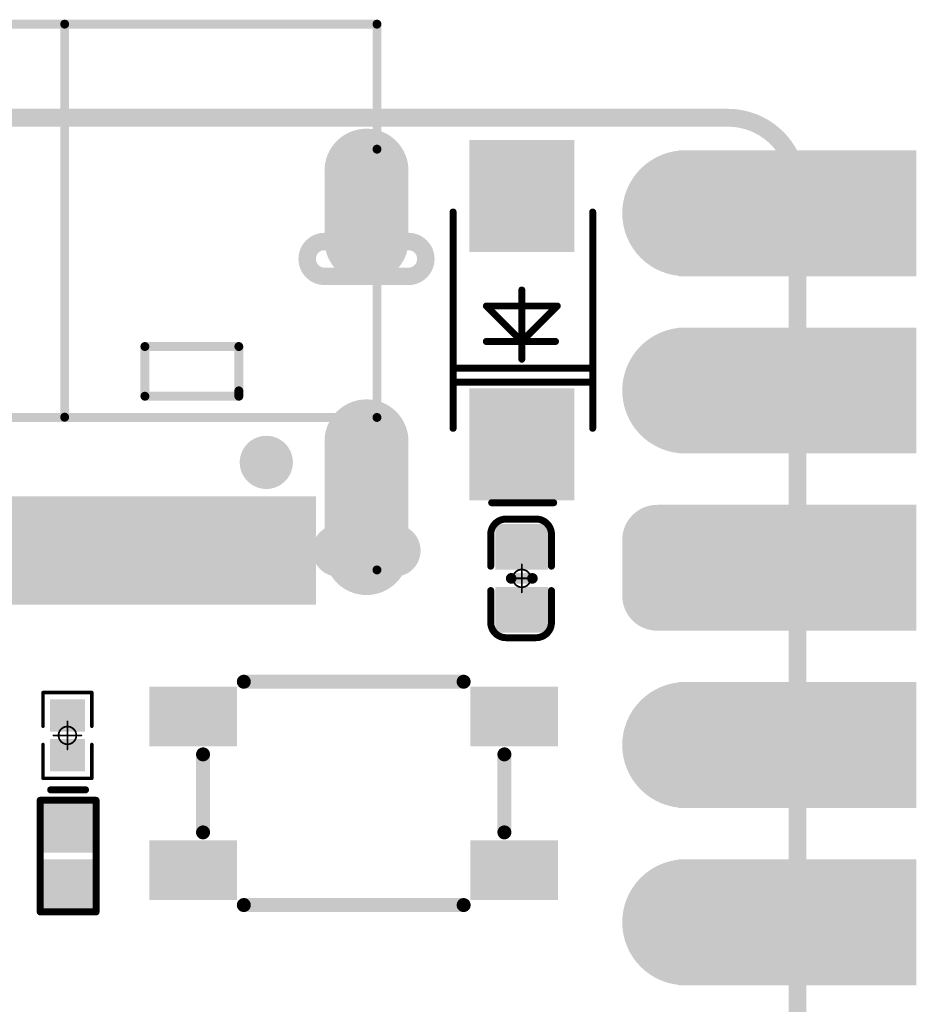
# Model space of a CAD drawing. Header units: millimetres. Extents: x 147.2 to 171.6, y 51.2 to 125.6.
# Tile 11 of 11: x 158.7 to 171.6, y 111.5 to 125.6. Entities that reach past the tile are written whole.
import ezdxf

# ---------------------------------------------------------------- set-up
doc = ezdxf.new("R2010")
doc.units = ezdxf.units.MM
for name, color, linetype in [('BottomLayer', 5, 'Continuous'), ('BottomSolder', 6, 'Continuous'), ('KeepOutLayer', 6, 'Continuous'), ('Mechanical1', 6, 'Continuous'), ('Mechanical15', 56, 'Continuous'), ('MidLayer1', 16, 'Continuous'), ('MidLayer2', 76, 'Continuous'), ('MidLayer3', 90, 'Continuous'), ('MidLayer4', 156, 'Continuous'), ('MultiLayer', 9, 'Continuous'), ('PadHoleLayer', 156, 'Continuous'), ('TopLayer', 1, 'Continuous'), ('TopOverlay', 2, 'Continuous'), ('TopPaste', 8, 'Continuous'), ('TopSolder', 216, 'Continuous')]:
    doc.layers.add(name, color=color, linetype=linetype)

# ---------------------------------------------------------------- blocks, each defined once
blk = doc.blocks.new('KEY_3_4_2_5__7')
at = {"layer": 'TopLayer'}
for points in [[(-2.825, 0.775), (-1.775, 0.775), (-2.825, 1.425), (-1.775, 1.425)], [(2.825, 1.425), (1.775, 1.425), (2.825, 0.775), (1.775, 0.775)], [(-2.825, -1.425), (-1.775, -1.425), (-2.825, -0.775), (-1.775, -0.775)], [(2.825, -0.775), (1.775, -0.775), (2.825, -1.425), (1.775, -1.425)]]:
    blk.add_solid(points, dxfattribs=at)
at = {"layer": 'TopOverlay', "const_width": 0.2}
for points in [[(1.575, 1.6), (-1.575, 1.6)], [(-2.159, 0.559), (-2.159, -0.559)], [(2.159, 0.559), (2.159, -0.559)], [(1.575, -1.6), (-1.575, -1.6)]]:
    blk.add_lwpolyline(points, dxfattribs=at)
at = {"layer": 'TopOverlay', "const_width": 0.1}
for points in [[(-1.625, 1.6, 1), (-1.525, 1.6, 1)], [(1.525, 1.6, 1), (1.625, 1.6, 1)], [(-2.209, 0.559, 1), (-2.109, 0.559, 1)], [(2.109, 0.559, 1), (2.209, 0.559, 1)], [(-2.209, -0.559, 1), (-2.109, -0.559, 1)], [(2.109, -0.559, 1), (2.209, -0.559, 1)], [(-1.625, -1.6, 1), (-1.525, -1.6, 1)], [(1.525, -1.6, 1), (1.625, -1.6, 1)]]:
    blk.add_lwpolyline(points, format="xyb", close=True, dxfattribs=at)
at = {"layer": 'TopPaste'}
for points in [[(-2.825, 0.775), (-1.775, 0.775), (-2.825, 1.425), (-1.775, 1.425)], [(2.825, 1.425), (1.775, 1.425), (2.825, 0.775), (1.775, 0.775)], [(-2.825, -1.425), (-1.775, -1.425), (-2.825, -0.775), (-1.775, -0.775)], [(2.825, -0.775), (1.775, -0.775), (2.825, -1.425), (1.775, -1.425)]]:
    blk.add_solid(points, dxfattribs=at)
at = {"layer": 'TopSolder'}
for points in [[(-2.927, 0.673), (-1.673, 0.673), (-2.927, 1.527), (-1.673, 1.527)], [(2.927, 1.527), (1.673, 1.527), (2.927, 0.673), (1.673, 0.673)], [(-2.927, -1.527), (-1.673, -1.527), (-2.927, -0.673), (-1.673, -0.673)], [(2.927, -0.673), (1.673, -0.673), (2.927, -1.527), (1.673, -1.527)]]:
    blk.add_solid(points, dxfattribs=at)
blk = doc.blocks.new('P_________10')
at = {"layer": 'BottomLayer'}
for points, const_width in [([(8.49, 24.13, 1), (9.29, 24.13, 1)], 0.8), ([(8.49, 21.59, 1), (9.29, 21.59, 1)], 0.8), ([(8.29, 19.45, 1), (8.69, 19.45, 1)], 0.4), ([(9.09, 19.45, 1), (9.49, 19.45, 1)], 0.4), ([(8.29, 18.65, 1), (8.69, 18.65, 1)], 0.4), ([(9.09, 18.65, 1), (9.49, 18.65, 1)], 0.4), ([(8.49, 16.51, 1), (9.29, 16.51, 1)], 0.8), ([(8.49, 13.97, 1), (9.29, 13.97, 1)], 0.8)]:
    blk.add_lwpolyline(points, format="xyb", close=True, dxfattribs=dict(at, const_width=const_width))
for points in [[(8.9, 23.33), (12.1, 23.33), (8.9, 24.93), (12.1, 24.93)], [(8.9, 20.79), (12.1, 20.79), (8.9, 22.39), (12.1, 22.39)], [(8.49, 19.85), (8.49, 18.25), (9.29, 19.85), (9.29, 18.25)], [(8.9, 18.25), (12.1, 18.25), (8.9, 19.85), (12.1, 19.85)], [(8.09, 19.45), (8.09, 18.65), (9.69, 19.45), (9.69, 18.65)], [(8.9, 15.71), (12.1, 15.71), (8.9, 17.31), (12.1, 17.31)], [(8.9, 13.17), (12.1, 13.17), (8.9, 14.77), (12.1, 14.77)]]:
    blk.add_solid(points, dxfattribs=at)
at = {"layer": 'BottomSolder'}
for points, const_width in [([(8.439, 24.13, 1), (9.341, 24.13, 1)], 0.902), ([(8.439, 21.59, 1), (9.341, 21.59, 1)], 0.902), ([(8.239, 19.45, 1), (8.741, 19.45, 1)], 0.502), ([(9.039, 19.45, 1), (9.541, 19.45, 1)], 0.502), ([(8.239, 18.65, 1), (8.741, 18.65, 1)], 0.502), ([(9.039, 18.65, 1), (9.541, 18.65, 1)], 0.502), ([(8.439, 16.51, 1), (9.341, 16.51, 1)], 0.902), ([(8.439, 13.97, 1), (9.341, 13.97, 1)], 0.902)]:
    blk.add_lwpolyline(points, format="xyb", close=True, dxfattribs=dict(at, const_width=const_width))
for points in [[(8.798, 23.228), (12.202, 23.228), (8.798, 25.032), (12.202, 25.032)], [(8.798, 20.688), (12.202, 20.688), (8.798, 22.492), (12.202, 22.492)], [(8.49, 19.952), (8.49, 18.148), (9.29, 19.952), (9.29, 18.148)], [(8.798, 18.148), (12.202, 18.148), (8.798, 19.952), (12.202, 19.952)], [(7.988, 19.45), (7.988, 18.65), (9.792, 19.45), (9.792, 18.65)], [(8.798, 15.608), (12.202, 15.608), (8.798, 17.412), (12.202, 17.412)], [(8.798, 13.068), (12.202, 13.068), (8.798, 14.872), (12.202, 14.872)]]:
    blk.add_solid(points, dxfattribs=at)
at = {"layer": 'Mechanical1', "const_width": 0.254}
for points in [[(-9.5, 25.5), (9.5, 25.5)], [(10.5, -24.5), (10.5, 24.5)]]:
    blk.add_lwpolyline(points, dxfattribs=at)
at = {"layer": 'Mechanical1', "const_width": 0.127}
for points in [[(9.436, 25.5, 1), (9.563, 25.5, 1)], [(9.437, 25.5, 1), (9.564, 25.5, 1)], [(10.437, 24.5, 1), (10.564, 24.5, 1)], [(10.437, 24.5, 1), (10.564, 24.5, 1)]]:
    blk.add_lwpolyline(points, format="xyb", close=True, dxfattribs=at)
at = {"layer": 'Mechanical1', "const_width": 0.254}
blk.add_lwpolyline([(9.5, 25.5, -0.414214), (10.5, 24.5)], format="xyb", dxfattribs=at)
at = {"layer": 'MidLayer1'}
for points, const_width in [([(8.49, 24.13, 1), (9.29, 24.13, 1)], 0.8), ([(8.49, 21.59, 1), (9.29, 21.59, 1)], 0.8), ([(8.29, 19.45, 1), (8.69, 19.45, 1)], 0.4), ([(9.09, 19.45, 1), (9.49, 19.45, 1)], 0.4), ([(8.29, 18.65, 1), (8.69, 18.65, 1)], 0.4), ([(9.09, 18.65, 1), (9.49, 18.65, 1)], 0.4), ([(8.49, 16.51, 1), (9.29, 16.51, 1)], 0.8), ([(8.49, 13.97, 1), (9.29, 13.97, 1)], 0.8)]:
    blk.add_lwpolyline(points, format="xyb", close=True, dxfattribs=dict(at, const_width=const_width))
for points in [[(8.9, 23.33), (12.1, 23.33), (8.9, 24.93), (12.1, 24.93)], [(8.9, 20.79), (12.1, 20.79), (8.9, 22.39), (12.1, 22.39)], [(8.49, 19.85), (8.49, 18.25), (9.29, 19.85), (9.29, 18.25)], [(8.9, 18.25), (12.1, 18.25), (8.9, 19.85), (12.1, 19.85)], [(8.09, 19.45), (8.09, 18.65), (9.69, 19.45), (9.69, 18.65)], [(8.9, 15.71), (12.1, 15.71), (8.9, 17.31), (12.1, 17.31)], [(8.9, 13.17), (12.1, 13.17), (8.9, 14.77), (12.1, 14.77)]]:
    blk.add_solid(points, dxfattribs=at)
at = {"layer": 'MidLayer2'}
for points, const_width in [([(8.49, 24.13, 1), (9.29, 24.13, 1)], 0.8), ([(8.49, 21.59, 1), (9.29, 21.59, 1)], 0.8), ([(8.29, 19.45, 1), (8.69, 19.45, 1)], 0.4), ([(9.09, 19.45, 1), (9.49, 19.45, 1)], 0.4), ([(8.29, 18.65, 1), (8.69, 18.65, 1)], 0.4), ([(9.09, 18.65, 1), (9.49, 18.65, 1)], 0.4), ([(8.49, 16.51, 1), (9.29, 16.51, 1)], 0.8), ([(8.49, 13.97, 1), (9.29, 13.97, 1)], 0.8)]:
    blk.add_lwpolyline(points, format="xyb", close=True, dxfattribs=dict(at, const_width=const_width))
for points in [[(8.9, 23.33), (12.1, 23.33), (8.9, 24.93), (12.1, 24.93)], [(8.9, 20.79), (12.1, 20.79), (8.9, 22.39), (12.1, 22.39)], [(8.49, 19.85), (8.49, 18.25), (9.29, 19.85), (9.29, 18.25)], [(8.9, 18.25), (12.1, 18.25), (8.9, 19.85), (12.1, 19.85)], [(8.09, 19.45), (8.09, 18.65), (9.69, 19.45), (9.69, 18.65)], [(8.9, 15.71), (12.1, 15.71), (8.9, 17.31), (12.1, 17.31)], [(8.9, 13.17), (12.1, 13.17), (8.9, 14.77), (12.1, 14.77)]]:
    blk.add_solid(points, dxfattribs=at)
at = {"layer": 'MidLayer3'}
for points, const_width in [([(8.49, 24.13, 1), (9.29, 24.13, 1)], 0.8), ([(8.49, 21.59, 1), (9.29, 21.59, 1)], 0.8), ([(8.29, 19.45, 1), (8.69, 19.45, 1)], 0.4), ([(9.09, 19.45, 1), (9.49, 19.45, 1)], 0.4), ([(8.29, 18.65, 1), (8.69, 18.65, 1)], 0.4), ([(9.09, 18.65, 1), (9.49, 18.65, 1)], 0.4), ([(8.49, 16.51, 1), (9.29, 16.51, 1)], 0.8), ([(8.49, 13.97, 1), (9.29, 13.97, 1)], 0.8)]:
    blk.add_lwpolyline(points, format="xyb", close=True, dxfattribs=dict(at, const_width=const_width))
for points in [[(8.9, 23.33), (12.1, 23.33), (8.9, 24.93), (12.1, 24.93)], [(8.9, 20.79), (12.1, 20.79), (8.9, 22.39), (12.1, 22.39)], [(8.49, 19.85), (8.49, 18.25), (9.29, 19.85), (9.29, 18.25)], [(8.9, 18.25), (12.1, 18.25), (8.9, 19.85), (12.1, 19.85)], [(8.09, 19.45), (8.09, 18.65), (9.69, 19.45), (9.69, 18.65)], [(8.9, 15.71), (12.1, 15.71), (8.9, 17.31), (12.1, 17.31)], [(8.9, 13.17), (12.1, 13.17), (8.9, 14.77), (12.1, 14.77)]]:
    blk.add_solid(points, dxfattribs=at)
at = {"layer": 'MidLayer4'}
for points, const_width in [([(8.49, 24.13, 1), (9.29, 24.13, 1)], 0.8), ([(8.49, 21.59, 1), (9.29, 21.59, 1)], 0.8), ([(8.29, 19.45, 1), (8.69, 19.45, 1)], 0.4), ([(9.09, 19.45, 1), (9.49, 19.45, 1)], 0.4), ([(8.29, 18.65, 1), (8.69, 18.65, 1)], 0.4), ([(9.09, 18.65, 1), (9.49, 18.65, 1)], 0.4), ([(8.49, 16.51, 1), (9.29, 16.51, 1)], 0.8), ([(8.49, 13.97, 1), (9.29, 13.97, 1)], 0.8)]:
    blk.add_lwpolyline(points, format="xyb", close=True, dxfattribs=dict(at, const_width=const_width))
for points in [[(8.9, 23.33), (12.1, 23.33), (8.9, 24.93), (12.1, 24.93)], [(8.9, 20.79), (12.1, 20.79), (8.9, 22.39), (12.1, 22.39)], [(8.49, 19.85), (8.49, 18.25), (9.29, 19.85), (9.29, 18.25)], [(8.9, 18.25), (12.1, 18.25), (8.9, 19.85), (12.1, 19.85)], [(8.09, 19.45), (8.09, 18.65), (9.69, 19.45), (9.69, 18.65)], [(8.9, 15.71), (12.1, 15.71), (8.9, 17.31), (12.1, 17.31)], [(8.9, 13.17), (12.1, 13.17), (8.9, 14.77), (12.1, 14.77)]]:
    blk.add_solid(points, dxfattribs=at)
at = {"layer": 'MultiLayer'}
for points, const_width in [([(8.49, 24.13, 1), (9.29, 24.13, 1)], 0.8), ([(8.49, 21.59, 1), (9.29, 21.59, 1)], 0.8), ([(8.29, 19.45, 1), (8.69, 19.45, 1)], 0.4), ([(9.09, 19.45, 1), (9.49, 19.45, 1)], 0.4), ([(8.29, 18.65, 1), (8.69, 18.65, 1)], 0.4), ([(9.09, 18.65, 1), (9.49, 18.65, 1)], 0.4), ([(8.49, 16.51, 1), (9.29, 16.51, 1)], 0.8), ([(8.49, 13.97, 1), (9.29, 13.97, 1)], 0.8)]:
    blk.add_lwpolyline(points, format="xyb", close=True, dxfattribs=dict(at, const_width=const_width))
for points in [[(8.9, 23.33), (12.1, 23.33), (8.9, 24.93), (12.1, 24.93)], [(8.9, 20.79), (12.1, 20.79), (8.9, 22.39), (12.1, 22.39)], [(8.49, 19.85), (8.49, 18.25), (9.29, 19.85), (9.29, 18.25)], [(8.9, 18.25), (12.1, 18.25), (8.9, 19.85), (12.1, 19.85)], [(8.09, 19.45), (8.09, 18.65), (9.69, 19.45), (9.69, 18.65)], [(8.9, 15.71), (12.1, 15.71), (8.9, 17.31), (12.1, 17.31)], [(8.9, 13.17), (12.1, 13.17), (8.9, 14.77), (12.1, 14.77)]]:
    blk.add_solid(points, dxfattribs=at)
at = {"layer": 'PadHoleLayer', "const_width": 0.5}
for points in [[(8.64, 24.13, 1), (9.14, 24.13, 1)], [(10.25, 24.13, 1), (10.75, 24.13, 1)], [(8.64, 21.59, 1), (9.14, 21.59, 1)], [(10.25, 21.59, 1), (10.75, 21.59, 1)], [(8.64, 19.05, 1), (9.14, 19.05, 1)], [(10.25, 19.05, 1), (10.75, 19.05, 1)], [(8.64, 16.51, 1), (9.14, 16.51, 1)], [(10.25, 16.51, 1), (10.75, 16.51, 1)], [(8.64, 13.97, 1), (9.14, 13.97, 1)], [(10.25, 13.97, 1), (10.75, 13.97, 1)]]:
    blk.add_lwpolyline(points, format="xyb", close=True, dxfattribs=at)
at = {"layer": 'TopLayer'}
for points, const_width in [([(8.49, 24.13, 1), (9.29, 24.13, 1)], 0.8), ([(8.49, 21.59, 1), (9.29, 21.59, 1)], 0.8), ([(8.29, 19.45, 1), (8.69, 19.45, 1)], 0.4), ([(9.09, 19.45, 1), (9.49, 19.45, 1)], 0.4), ([(8.29, 18.65, 1), (8.69, 18.65, 1)], 0.4), ([(9.09, 18.65, 1), (9.49, 18.65, 1)], 0.4), ([(8.49, 16.51, 1), (9.29, 16.51, 1)], 0.8), ([(8.49, 13.97, 1), (9.29, 13.97, 1)], 0.8)]:
    blk.add_lwpolyline(points, format="xyb", close=True, dxfattribs=dict(at, const_width=const_width))
for points in [[(8.9, 23.33), (12.1, 23.33), (8.9, 24.93), (12.1, 24.93)], [(8.9, 20.79), (12.1, 20.79), (8.9, 22.39), (12.1, 22.39)], [(8.49, 19.85), (8.49, 18.25), (9.29, 19.85), (9.29, 18.25)], [(8.9, 18.25), (12.1, 18.25), (8.9, 19.85), (12.1, 19.85)], [(8.09, 19.45), (8.09, 18.65), (9.69, 19.45), (9.69, 18.65)], [(8.9, 15.71), (12.1, 15.71), (8.9, 17.31), (12.1, 17.31)], [(8.9, 13.17), (12.1, 13.17), (8.9, 14.77), (12.1, 14.77)]]:
    blk.add_solid(points, dxfattribs=at)
at = {"layer": 'TopSolder'}
for points, const_width in [([(8.439, 24.13, 1), (9.341, 24.13, 1)], 0.902), ([(8.439, 21.59, 1), (9.341, 21.59, 1)], 0.902), ([(8.239, 19.45, 1), (8.741, 19.45, 1)], 0.502), ([(9.039, 19.45, 1), (9.541, 19.45, 1)], 0.502), ([(8.239, 18.65, 1), (8.741, 18.65, 1)], 0.502), ([(9.039, 18.65, 1), (9.541, 18.65, 1)], 0.502), ([(8.439, 16.51, 1), (9.341, 16.51, 1)], 0.902), ([(8.439, 13.97, 1), (9.341, 13.97, 1)], 0.902)]:
    blk.add_lwpolyline(points, format="xyb", close=True, dxfattribs=dict(at, const_width=const_width))
for points in [[(8.798, 23.228), (12.202, 23.228), (8.798, 25.032), (12.202, 25.032)], [(8.798, 20.688), (12.202, 20.688), (8.798, 22.492), (12.202, 22.492)], [(8.49, 19.952), (8.49, 18.148), (9.29, 19.952), (9.29, 18.148)], [(8.798, 18.148), (12.202, 18.148), (8.798, 19.952), (12.202, 19.952)], [(7.988, 19.45), (7.988, 18.65), (9.792, 19.45), (9.792, 18.65)], [(8.798, 15.608), (12.202, 15.608), (8.798, 17.412), (12.202, 17.412)], [(8.798, 13.068), (12.202, 13.068), (8.798, 14.872), (12.202, 14.872)]]:
    blk.add_solid(points, dxfattribs=at)
blk = doc.blocks.new('USB_TYPE_C_16PIN_A_12')
at = {"layer": 'BottomLayer', "const_width": 1}
for points in [[(-4.325, 2.507), (-4.325, 0.907)], [(4.325, 2.507), (4.325, 0.907)], [(-4.325, -1.972), (-4.325, -2.972)], [(4.325, -1.972), (4.325, -2.972)]]:
    blk.add_lwpolyline(points, dxfattribs=at)
at = {"layer": 'BottomLayer', "const_width": 0.5}
for points in [[(-4.575, 2.507, 1), (-4.075, 2.507, 1)], [(4.075, 2.507, 1), (4.575, 2.507, 1)], [(-4.575, 0.907, 1), (-4.075, 0.907, 1)], [(4.075, 0.907, 1), (4.575, 0.907, 1)], [(-4.575, -1.972, 1), (-4.075, -1.972, 1)], [(4.075, -1.972, 1), (4.575, -1.972, 1)], [(-4.575, -2.972, 1), (-4.075, -2.972, 1)], [(4.075, -2.972, 1), (4.575, -2.972, 1)]]:
    blk.add_lwpolyline(points, format="xyb", close=True, dxfattribs=at)
at = {"layer": 'BottomSolder', "const_width": 1.203}
for points in [[(-4.325, 2.507), (-4.325, 0.907)], [(4.325, 2.507), (4.325, 0.907)], [(-4.325, -1.972), (-4.325, -2.972)], [(4.325, -1.972), (4.325, -2.972)]]:
    blk.add_lwpolyline(points, dxfattribs=at)
at = {"layer": 'BottomSolder'}
for points, const_width in [([(-4.626, 2.507, 1), (-4.024, 2.507, 1)], 0.602), ([(4.024, 2.507, 1), (4.626, 2.507, 1)], 0.602), ([(-4.626, 0.907, 1), (-4.024, 0.907, 1)], 0.602), ([(4.024, 0.907, 1), (4.626, 0.907, 1)], 0.602), ([(-2.941, 1.208, 1), (-2.839, 1.208, 1)], 0.102), ([(2.839, 1.208, 1), (2.941, 1.208, 1)], 0.102), ([(-4.626, -1.972, 1), (-4.024, -1.972, 1)], 0.602), ([(4.024, -1.972, 1), (4.626, -1.972, 1)], 0.602), ([(-4.626, -2.972, 1), (-4.024, -2.972, 1)], 0.602), ([(4.024, -2.972, 1), (4.626, -2.972, 1)], 0.602)]:
    blk.add_lwpolyline(points, format="xyb", close=True, dxfattribs=dict(at, const_width=const_width))
at = {"layer": 'MidLayer1', "const_width": 1}
for points in [[(-4.325, 2.507), (-4.325, 0.907)], [(4.325, 2.507), (4.325, 0.907)], [(-4.325, -1.972), (-4.325, -2.972)], [(4.325, -1.972), (4.325, -2.972)]]:
    blk.add_lwpolyline(points, dxfattribs=at)
at = {"layer": 'MidLayer1', "const_width": 0.5}
for points in [[(-4.575, 2.507, 1), (-4.075, 2.507, 1)], [(4.075, 2.507, 1), (4.575, 2.507, 1)], [(-4.575, 0.907, 1), (-4.075, 0.907, 1)], [(4.075, 0.907, 1), (4.575, 0.907, 1)], [(-4.575, -1.972, 1), (-4.075, -1.972, 1)], [(4.075, -1.972, 1), (4.575, -1.972, 1)], [(-4.575, -2.972, 1), (-4.075, -2.972, 1)], [(4.075, -2.972, 1), (4.575, -2.972, 1)]]:
    blk.add_lwpolyline(points, format="xyb", close=True, dxfattribs=at)
at = {"layer": 'MidLayer2', "const_width": 1}
for points in [[(-4.325, 2.507), (-4.325, 0.907)], [(4.325, 2.507), (4.325, 0.907)], [(-4.325, -1.972), (-4.325, -2.972)], [(4.325, -1.972), (4.325, -2.972)]]:
    blk.add_lwpolyline(points, dxfattribs=at)
at = {"layer": 'MidLayer2', "const_width": 0.5}
for points in [[(-4.575, 2.507, 1), (-4.075, 2.507, 1)], [(4.075, 2.507, 1), (4.575, 2.507, 1)], [(-4.575, 0.907, 1), (-4.075, 0.907, 1)], [(4.075, 0.907, 1), (4.575, 0.907, 1)], [(-4.575, -1.972, 1), (-4.075, -1.972, 1)], [(4.075, -1.972, 1), (4.575, -1.972, 1)], [(-4.575, -2.972, 1), (-4.075, -2.972, 1)], [(4.075, -2.972, 1), (4.575, -2.972, 1)]]:
    blk.add_lwpolyline(points, format="xyb", close=True, dxfattribs=at)
at = {"layer": 'MidLayer3', "const_width": 1}
for points in [[(-4.325, 2.507), (-4.325, 0.907)], [(4.325, 2.507), (4.325, 0.907)], [(-4.325, -1.972), (-4.325, -2.972)], [(4.325, -1.972), (4.325, -2.972)]]:
    blk.add_lwpolyline(points, dxfattribs=at)
at = {"layer": 'MidLayer3', "const_width": 0.5}
for points in [[(-4.575, 2.507, 1), (-4.075, 2.507, 1)], [(4.075, 2.507, 1), (4.575, 2.507, 1)], [(-4.575, 0.907, 1), (-4.075, 0.907, 1)], [(4.075, 0.907, 1), (4.575, 0.907, 1)], [(-4.575, -1.972, 1), (-4.075, -1.972, 1)], [(4.075, -1.972, 1), (4.575, -1.972, 1)], [(-4.575, -2.972, 1), (-4.075, -2.972, 1)], [(4.075, -2.972, 1), (4.575, -2.972, 1)]]:
    blk.add_lwpolyline(points, format="xyb", close=True, dxfattribs=at)
at = {"layer": 'MidLayer4', "const_width": 1}
for points in [[(-4.325, 2.507), (-4.325, 0.907)], [(4.325, 2.507), (4.325, 0.907)], [(-4.325, -1.972), (-4.325, -2.972)], [(4.325, -1.972), (4.325, -2.972)]]:
    blk.add_lwpolyline(points, dxfattribs=at)
at = {"layer": 'MidLayer4', "const_width": 0.5}
for points in [[(-4.575, 2.507, 1), (-4.075, 2.507, 1)], [(4.075, 2.507, 1), (4.575, 2.507, 1)], [(-4.575, 0.907, 1), (-4.075, 0.907, 1)], [(4.075, 0.907, 1), (4.575, 0.907, 1)], [(-4.575, -1.972, 1), (-4.075, -1.972, 1)], [(4.075, -1.972, 1), (4.575, -1.972, 1)], [(-4.575, -2.972, 1), (-4.075, -2.972, 1)], [(4.075, -2.972, 1), (4.575, -2.972, 1)]]:
    blk.add_lwpolyline(points, format="xyb", close=True, dxfattribs=at)
at = {"layer": 'MultiLayer', "const_width": 1}
for points in [[(-4.325, 2.507), (-4.325, 0.907)], [(4.325, 2.507), (4.325, 0.907)], [(-4.325, -1.972), (-4.325, -2.972)], [(4.325, -1.972), (4.325, -2.972)]]:
    blk.add_lwpolyline(points, dxfattribs=at)
at = {"layer": 'MultiLayer', "const_width": 0.5}
for points in [[(-4.575, 2.507, 1), (-4.075, 2.507, 1)], [(4.075, 2.507, 1), (4.575, 2.507, 1)], [(-4.575, 0.907, 1), (-4.075, 0.907, 1)], [(4.075, 0.907, 1), (4.575, 0.907, 1)], [(-4.575, -1.972, 1), (-4.075, -1.972, 1)], [(4.075, -1.972, 1), (4.575, -1.972, 1)], [(-4.575, -2.972, 1), (-4.075, -2.972, 1)], [(4.075, -2.972, 1), (4.575, -2.972, 1)]]:
    blk.add_lwpolyline(points, format="xyb", close=True, dxfattribs=at)
at = {"layer": 'PadHoleLayer'}
for points, const_width in [([(-3.925, 2.722, -1), (-3.925, 2.222), (-4.725, 2.222, -1), (-4.725, 2.722)], 0.25), ([(4.725, 2.722, -1), (4.725, 2.222), (3.925, 2.222, -1), (3.925, 2.722)], 0.25), ([(-4.45, 1.707, 1), (-4.2, 1.707, 1)], 0.25), ([(4.2, 1.707, 1), (4.45, 1.707, 1)], 0.25), ([(-3.08, 1.208, 1), (-2.699, 1.208, 1)], 0.381), ([(2.7, 1.208, 1), (3.081, 1.208, 1)], 0.381), ([(-3.725, -1.457, -1), (-3.725, -1.957), (-4.925, -1.957, -1), (-4.925, -1.457)], 0.25), ([(4.925, -1.457, -1), (4.925, -1.957), (3.725, -1.957, -1), (3.725, -1.457)], 0.25), ([(-4.45, -2.472, 1), (-4.2, -2.472, 1)], 0.25), ([(4.2, -2.472, 1), (4.45, -2.472, 1)], 0.25)]:
    blk.add_lwpolyline(points, format="xyb", close=True, dxfattribs=dict(at, const_width=const_width))
at = {"layer": 'TopLayer', "const_width": 1}
for points in [[(-4.325, 2.507), (-4.325, 0.907)], [(4.325, 2.507), (4.325, 0.907)], [(-4.325, -1.972), (-4.325, -2.972)], [(4.325, -1.972), (4.325, -2.972)]]:
    blk.add_lwpolyline(points, dxfattribs=at)
at = {"layer": 'TopLayer', "const_width": 0.5}
for points in [[(-4.575, 2.507, 1), (-4.075, 2.507, 1)], [(4.075, 2.507, 1), (4.575, 2.507, 1)], [(-4.575, 0.907, 1), (-4.075, 0.907, 1)], [(4.075, 0.907, 1), (4.575, 0.907, 1)], [(-4.575, -1.972, 1), (-4.075, -1.972, 1)], [(4.075, -1.972, 1), (4.575, -1.972, 1)], [(-4.575, -2.972, 1), (-4.075, -2.972, 1)], [(4.075, -2.972, 1), (4.575, -2.972, 1)]]:
    blk.add_lwpolyline(points, format="xyb", close=True, dxfattribs=at)
at = {"layer": 'TopLayer'}
for points in [[(-2.9, 3.147), (-3.5, 3.147), (-2.9, 1.797), (-3.5, 1.797)], [(-2.1, 3.147), (-2.7, 3.147), (-2.1, 1.797), (-2.7, 1.797)], [(-1.9, 1.797), (-1.6, 1.797), (-1.9, 3.147), (-1.6, 3.147)], [(-1.4, 1.797), (-1.1, 1.797), (-1.4, 3.147), (-1.1, 3.147)], [(-0.9, 1.797), (-0.6, 1.797), (-0.9, 3.147), (-0.6, 3.147)], [(-0.1, 3.147), (-0.4, 3.147), (-0.1, 1.797), (-0.4, 1.797)], [(0.4, 3.147), (0.1, 3.147), (0.4, 1.797), (0.1, 1.797)], [(0.9, 3.147), (0.6, 3.147), (0.9, 1.797), (0.6, 1.797)], [(1.4, 3.147), (1.1, 3.147), (1.4, 1.797), (1.1, 1.797)], [(1.9, 3.147), (1.6, 3.147), (1.9, 1.797), (1.6, 1.797)], [(2.1, 1.797), (2.7, 1.797), (2.1, 3.147), (2.7, 3.147)], [(2.9, 1.797), (3.5, 1.797), (2.9, 3.147), (3.5, 3.147)]]:
    blk.add_solid(points, dxfattribs=at)
at = {"layer": 'TopOverlay', "const_width": 0.127}
for points in [[(-4.475, 2.749), (-4.475, -3.28)], [(4.475, 2.749), (4.475, -3.28)], [(4.475, 0.564), (-4.475, 0.564)], [(0, 0.56), (0, -5.072)], [(-1.15, 0.26), (-2.496, 0.26)], [(-2.496, 0.26), (-2.496, 0.183)], [(-2.496, 0.234), (-2.496, -0.452)], [(-1.15, 0.26), (-1.15, -0.452)], [(1.15, 0.26), (1.15, -0.452)], [(2.496, 0.26), (1.15, 0.26)], [(2.496, 0.26), (2.496, 0.183)], [(2.496, 0.234), (2.496, -0.452)], [(-1.15, -0.452), (-2.496, -0.452)], [(2.496, -0.452), (1.15, -0.452)], [(-4.475, -3.28), (-4.475, -5.072)], [(4.475, -3.28), (4.475, -5.072)], [(4.475, -5.072), (-4.475, -5.072)]]:
    blk.add_lwpolyline(points, dxfattribs=at)
at = {"layer": 'TopOverlay', "const_width": 0.0635}
for points in [[(-4.507, 2.749, 1), (-4.443, 2.749, 1)], [(4.443, 2.749, 1), (4.507, 2.749, 1)], [(-4.507, 0.564, 1), (-4.443, 0.564, 1)], [(-0.032, 0.56, 1), (0.032, 0.56, 1)], [(4.443, 0.564, 1), (4.507, 0.564, 1)], [(-2.528, 0.26, 1), (-2.464, 0.26, 1)], [(-2.528, 0.26, 1), (-2.464, 0.26, 1)], [(-2.528, 0.234, 1), (-2.464, 0.234, 1)], [(-1.182, 0.26, 1), (-1.118, 0.26, 1)], [(-1.182, 0.26, 1), (-1.118, 0.26, 1)], [(1.118, 0.26, 1), (1.182, 0.26, 1)], [(1.118, 0.26, 1), (1.182, 0.26, 1)], [(2.464, 0.26, 1), (2.528, 0.26, 1)], [(2.464, 0.26, 1), (2.528, 0.26, 1)], [(2.464, 0.234, 1), (2.528, 0.234, 1)], [(-2.528, 0.183, 1), (-2.464, 0.183, 1)], [(2.464, 0.183, 1), (2.528, 0.183, 1)], [(-2.528, -0.452, 1), (-2.464, -0.452, 1)], [(-2.528, -0.452, 1), (-2.464, -0.452, 1)], [(-1.182, -0.452, 1), (-1.118, -0.452, 1)], [(-1.182, -0.452, 1), (-1.118, -0.452, 1)], [(1.118, -0.452, 1), (1.182, -0.452, 1)], [(1.118, -0.452, 1), (1.182, -0.452, 1)], [(2.464, -0.452, 1), (2.528, -0.452, 1)], [(2.464, -0.452, 1), (2.528, -0.452, 1)], [(-4.507, -3.28, 1), (-4.443, -3.28, 1)], [(-4.507, -3.28, 1), (-4.443, -3.28, 1)], [(4.443, -3.28, 1), (4.507, -3.28, 1)], [(4.443, -3.28, 1), (4.507, -3.28, 1)], [(-4.507, -5.072, 1), (-4.443, -5.072, 1)], [(-4.507, -5.072, 1), (-4.443, -5.072, 1)], [(-0.032, -5.072, 1), (0.032, -5.072, 1)], [(4.443, -5.072, 1), (4.507, -5.072, 1)], [(4.443, -5.072, 1), (4.507, -5.072, 1)]]:
    blk.add_lwpolyline(points, format="xyb", close=True, dxfattribs=at)
at = {"layer": 'TopPaste'}
for points in [[(-2.9, 3.147), (-3.5, 3.147), (-2.9, 1.797), (-3.5, 1.797)], [(-2.1, 3.147), (-2.7, 3.147), (-2.1, 1.797), (-2.7, 1.797)], [(-1.9, 1.797), (-1.6, 1.797), (-1.9, 3.147), (-1.6, 3.147)], [(-1.4, 1.797), (-1.1, 1.797), (-1.4, 3.147), (-1.1, 3.147)], [(-0.9, 1.797), (-0.6, 1.797), (-0.9, 3.147), (-0.6, 3.147)], [(-0.1, 3.147), (-0.4, 3.147), (-0.1, 1.797), (-0.4, 1.797)], [(0.4, 3.147), (0.1, 3.147), (0.4, 1.797), (0.1, 1.797)], [(0.9, 3.147), (0.6, 3.147), (0.9, 1.797), (0.6, 1.797)], [(1.4, 3.147), (1.1, 3.147), (1.4, 1.797), (1.1, 1.797)], [(1.9, 3.147), (1.6, 3.147), (1.9, 1.797), (1.6, 1.797)], [(2.1, 1.797), (2.7, 1.797), (2.1, 3.147), (2.7, 3.147)], [(2.9, 1.797), (3.5, 1.797), (2.9, 3.147), (3.5, 3.147)]]:
    blk.add_solid(points, dxfattribs=at)
at = {"layer": 'TopSolder', "const_width": 1.203}
for points in [[(-4.325, 2.507), (-4.325, 0.907)], [(4.325, 2.507), (4.325, 0.907)], [(-4.325, -1.972), (-4.325, -2.972)], [(4.325, -1.972), (4.325, -2.972)]]:
    blk.add_lwpolyline(points, dxfattribs=at)
at = {"layer": 'TopSolder'}
for points, const_width in [([(-4.626, 2.507, 1), (-4.024, 2.507, 1)], 0.602), ([(4.024, 2.507, 1), (4.626, 2.507, 1)], 0.602), ([(-4.626, 0.907, 1), (-4.024, 0.907, 1)], 0.602), ([(4.024, 0.907, 1), (4.626, 0.907, 1)], 0.602), ([(-2.941, 1.208, 1), (-2.839, 1.208, 1)], 0.102), ([(2.839, 1.208, 1), (2.941, 1.208, 1)], 0.102), ([(-4.626, -1.972, 1), (-4.024, -1.972, 1)], 0.602), ([(4.024, -1.972, 1), (4.626, -1.972, 1)], 0.602), ([(-4.626, -2.972, 1), (-4.024, -2.972, 1)], 0.602), ([(4.024, -2.972, 1), (4.626, -2.972, 1)], 0.602)]:
    blk.add_lwpolyline(points, format="xyb", close=True, dxfattribs=dict(at, const_width=const_width))
for points in [[(-2.798, 3.249), (-3.602, 3.249), (-2.798, 1.696), (-3.602, 1.696)], [(-1.998, 3.249), (-2.802, 3.249), (-1.998, 1.696), (-2.802, 1.696)], [(-2.002, 1.696), (-1.498, 1.696), (-2.002, 3.249), (-1.498, 3.249)], [(-1.502, 1.696), (-0.998, 1.696), (-1.502, 3.249), (-0.998, 3.249)], [(-1.002, 1.696), (-0.498, 1.696), (-1.002, 3.249), (-0.498, 3.249)], [(0.002, 3.249), (-0.502, 3.249), (0.002, 1.696), (-0.502, 1.696)], [(0.502, 3.249), (-0.002, 3.249), (0.502, 1.696), (-0.002, 1.696)], [(1.002, 3.249), (0.498, 3.249), (1.002, 1.696), (0.498, 1.696)], [(1.502, 3.249), (0.998, 3.249), (1.502, 1.696), (0.998, 1.696)], [(2.002, 3.249), (1.498, 3.249), (2.002, 1.696), (1.498, 1.696)], [(1.998, 1.696), (2.802, 1.696), (1.998, 3.249), (2.802, 3.249)], [(2.798, 1.696), (3.602, 1.696), (2.798, 3.249), (3.602, 3.249)]]:
    blk.add_solid(points, dxfattribs=at)
blk = doc.blocks.new('SOD_123FL__SGA__29')
at = {"layer": 'TopLayer'}
for points in [[(-2.478, -0.65), (-1.078, -0.65), (-2.478, 0.65), (-1.078, 0.65)], [(1.078, -0.65), (2.478, -0.65), (1.078, 0.65), (2.478, 0.65)]]:
    blk.add_solid(points, dxfattribs=at)
at = {"layer": 'TopOverlay', "const_width": 0.1}
for points in [[(0, 1.016), (-1.55, 1.016)], [(1.55, 1.016), (0, 1.016)], [(0.686, -0.984), (0.686, 0.991)], [(0.889, -0.984), (0.889, 0.991)], [(-0.203, -0.508), (-0.203, 0.508)], [(0.305, 0), (-0.203, 0.508)], [(0.305, -0.508), (0.305, 0.483)], [(2.616, -0.432), (2.616, 0.457)], [(0.559, 0), (-0.432, 0)], [(-0.203, -0.508), (0.305, 0)], [(0, -0.984), (-1.55, -0.984)], [(1.55, -0.984), (0, -0.984)]]:
    blk.add_lwpolyline(points, dxfattribs=at)
at = {"layer": 'TopOverlay', "const_width": 0.05}
for points in [[(-1.575, 1.016, 1), (-1.525, 1.016, 1)], [(-0.025, 1.016, 1), (0.025, 1.016, 1)], [(-0.025, 1.016, 1), (0.025, 1.016, 1)], [(0.661, 0.991, 1), (0.711, 0.991, 1)], [(0.864, 0.991, 1), (0.914, 0.991, 1)], [(1.525, 1.016, 1), (1.575, 1.016, 1)], [(-0.228, 0.508, 1), (-0.178, 0.508, 1)], [(-0.228, 0.508, 1), (-0.178, 0.508, 1)], [(0.28, 0.483, 1), (0.33, 0.483, 1)], [(2.591, 0.457, 1), (2.641, 0.457, 1)], [(-0.457, 0, 1), (-0.407, 0, 1)], [(0.28, 0, 1), (0.33, 0, 1)], [(0.28, 0, 1), (0.33, 0, 1)], [(0.534, 0, 1), (0.584, 0, 1)], [(2.591, -0.432, 1), (2.641, -0.432, 1)], [(-0.228, -0.508, 1), (-0.178, -0.508, 1)], [(-0.228, -0.508, 1), (-0.178, -0.508, 1)], [(0.28, -0.508, 1), (0.33, -0.508, 1)], [(-1.575, -0.984, 1), (-1.525, -0.984, 1)], [(-0.025, -0.984, 1), (0.025, -0.984, 1)], [(-0.025, -0.984, 1), (0.025, -0.984, 1)], [(0.661, -0.984, 1), (0.711, -0.984, 1)], [(0.864, -0.984, 1), (0.914, -0.984, 1)], [(1.525, -0.984, 1), (1.575, -0.984, 1)]]:
    blk.add_lwpolyline(points, format="xyb", close=True, dxfattribs=at)
at = {"layer": 'TopPaste'}
for points in [[(-2.478, -0.65), (-1.078, -0.65), (-2.478, 0.65), (-1.078, 0.65)], [(1.078, -0.65), (2.478, -0.65), (1.078, 0.65), (2.478, 0.65)]]:
    blk.add_solid(points, dxfattribs=at)
at = {"layer": 'TopSolder'}
for points in [[(-2.58, -0.752), (-0.976, -0.752), (-2.58, 0.752), (-0.976, 0.752)], [(0.976, -0.752), (2.58, -0.752), (0.976, 0.752), (2.58, 0.752)]]:
    blk.add_solid(points, dxfattribs=at)
blk = doc.blocks.new('C0402_36')
at = {"layer": 'Mechanical15', "const_width": 0.0254}
for points in [[(0, -0.2), (0, 0.2)], [(0.2, 0), (-0.2, 0)]]:
    blk.add_lwpolyline(points, dxfattribs=at)
at = {"layer": 'Mechanical15'}
for points, const_width in [([(-0.006, 0.2, 1), (0.006, 0.2, 1)], 0.0127), ([(-0.206, 0, 1), (-0.194, 0, 1)], 0.0127), ([(0.127, 0, 1), (-0.127, 0, 1)], 0.0254), ([(-0.133, 0, 1), (-0.121, 0, 1)], 0.0127), ([(0.121, 0, 1), (0.133, 0, 1)], 0.0127), ([(0.194, 0, 1), (0.206, 0, 1)], 0.0127), ([(-0.006, -0.2, 1), (0.006, -0.2, 1)], 0.0127)]:
    blk.add_lwpolyline(points, format="xyb", close=True, dxfattribs=dict(at, const_width=const_width))
at = {"layer": 'TopLayer'}
for points in [[(-0.675, -0.275), (-0.225, -0.275), (-0.675, 0.275), (-0.225, 0.275)], [(0.225, -0.275), (0.675, -0.275), (0.225, 0.275), (0.675, 0.275)]]:
    blk.add_solid(points, dxfattribs=at)
at = {"layer": 'TopOverlay', "const_width": 0.1}
for points in [[(-0.85, 0.225, -0.414214), (-0.63, 0.445)], [(0.63, 0.445, -0.414214), (0.85, 0.225)], [(-0.63, -0.425, -0.414214), (-0.85, -0.205)], [(0.85, -0.205, -0.414214), (0.63, -0.425)]]:
    blk.add_lwpolyline(points, format="xyb", dxfattribs=at)
at = {"layer": 'TopOverlay'}
for points, const_width in [([(-0.655, 0.445, 1), (-0.605, 0.445, 1)], 0.05), ([(-0.65, 0.445, 1), (-0.6, 0.445, 1)], 0.05), ([(-0.2, 0.445, 1), (-0.15, 0.445, 1)], 0.05), ([(0.15, 0.445, 1), (0.2, 0.445, 1)], 0.05), ([(0.6, 0.445, 1), (0.65, 0.445, 1)], 0.05), ([(0.605, 0.445, 1), (0.655, 0.445, 1)], 0.05), ([(-0.875, 0.225, 1), (-0.825, 0.225, 1)], 0.05), ([(-0.875, 0.225, 1), (-0.825, 0.225, 1)], 0.05), ([(-0.038, 0.152, 1), (0.038, 0.152, 1)], 0.0762), ([(0.825, 0.225, 1), (0.875, 0.225, 1)], 0.05), ([(0.825, 0.225, 1), (0.875, 0.225, 1)], 0.05), ([(-0.038, -0.152, 1), (0.038, -0.152, 1)], 0.0762), ([(-0.875, -0.205, 1), (-0.825, -0.205, 1)], 0.05), ([(-0.875, -0.205, 1), (-0.825, -0.205, 1)], 0.05), ([(0.825, -0.205, 1), (0.875, -0.205, 1)], 0.05), ([(0.825, -0.205, 1), (0.875, -0.205, 1)], 0.05), ([(-0.655, -0.425, 1), (-0.605, -0.425, 1)], 0.05), ([(-0.65, -0.425, 1), (-0.6, -0.425, 1)], 0.05), ([(-0.2, -0.425, 1), (-0.15, -0.425, 1)], 0.05), ([(0.15, -0.425, 1), (0.2, -0.425, 1)], 0.05), ([(0.6, -0.425, 1), (0.65, -0.425, 1)], 0.05), ([(0.605, -0.425, 1), (0.655, -0.425, 1)], 0.05)]:
    blk.add_lwpolyline(points, format="xyb", close=True, dxfattribs=dict(at, const_width=const_width))
for points, const_width in [([(-0.175, 0.445), (-0.625, 0.445)], 0.1), ([(0.625, 0.445), (0.175, 0.445)], 0.1), ([(-0.85, -0.205), (-0.85, 0.225)], 0.1), ([(0, -0.152), (0, 0.152)], 0.152), ([(0.85, -0.205), (0.85, 0.225)], 0.1), ([(-0.175, -0.425), (-0.625, -0.425)], 0.1), ([(0.625, -0.425), (0.175, -0.425)], 0.1)]:
    blk.add_lwpolyline(points, dxfattribs=dict(at, const_width=const_width))
at = {"layer": 'TopPaste'}
for points in [[(-0.675, -0.275), (-0.225, -0.275), (-0.675, 0.275), (-0.225, 0.275)], [(0.225, -0.275), (0.675, -0.275), (0.225, 0.275), (0.675, 0.275)]]:
    blk.add_solid(points, dxfattribs=at)
at = {"layer": 'TopSolder'}
for points in [[(-0.777, -0.377), (-0.123, -0.377), (-0.777, 0.377), (-0.123, 0.377)], [(0.123, -0.377), (0.777, -0.377), (0.123, 0.377), (0.777, 0.377)]]:
    blk.add_solid(points, dxfattribs=at)
blk = doc.blocks.new('ESD0402_38')
at = {"layer": 'TopLayer'}
for points in [[(-0.7, 0.3), (-0.7, -0.3), (-0.15, 0.3), (-0.15, -0.3)], [(0.15, 0.3), (0.15, -0.3), (0.7, 0.3), (0.7, -0.3)]]:
    blk.add_solid(points, dxfattribs=at)
at = {"layer": 'TopOverlay', "const_width": 0.1}
for points in [[(-0.8, 0.4), (0.8, 0.4)], [(-0.8, 0.4), (-0.8, -0.4)], [(0.8, 0.4), (0.8, -0.4)], [(0.95, 0.25), (0.95, -0.25)], [(-0.8, -0.4), (0.8, -0.4)]]:
    blk.add_lwpolyline(points, dxfattribs=at)
at = {"layer": 'TopOverlay', "const_width": 0.05}
for points in [[(-0.825, 0.4, 1), (-0.775, 0.4, 1)], [(-0.825, 0.4, 1), (-0.775, 0.4, 1)], [(0.775, 0.4, 1), (0.825, 0.4, 1)], [(0.775, 0.4, 1), (0.825, 0.4, 1)], [(0.925, 0.25, 1), (0.975, 0.25, 1)], [(0.925, -0.25, 1), (0.975, -0.25, 1)], [(-0.825, -0.4, 1), (-0.775, -0.4, 1)], [(-0.825, -0.4, 1), (-0.775, -0.4, 1)], [(0.775, -0.4, 1), (0.825, -0.4, 1)], [(0.775, -0.4, 1), (0.825, -0.4, 1)]]:
    blk.add_lwpolyline(points, format="xyb", close=True, dxfattribs=at)
at = {"layer": 'TopPaste'}
for points in [[(-0.7, 0.3), (-0.7, -0.3), (-0.15, 0.3), (-0.15, -0.3)], [(0.15, 0.3), (0.15, -0.3), (0.7, 0.3), (0.7, -0.3)]]:
    blk.add_solid(points, dxfattribs=at)
at = {"layer": 'TopSolder'}
for points in [[(-0.802, 0.402), (-0.802, -0.402), (-0.048, 0.402), (-0.048, -0.402)], [(0.048, 0.402), (0.048, -0.402), (0.802, 0.402), (0.802, -0.402)]]:
    blk.add_solid(points, dxfattribs=at)
blk = doc.blocks.new('R0201_39')
at = {"layer": 'Mechanical15', "const_width": 0.0254}
for points in [[(0, -0.2), (0, 0.2)], [(0.2, 0), (-0.2, 0)]]:
    blk.add_lwpolyline(points, dxfattribs=at)
at = {"layer": 'Mechanical15'}
for points, const_width in [([(-0.006, 0.2, 1), (0.006, 0.2, 1)], 0.0127), ([(-0.206, 0, 1), (-0.194, 0, 1)], 0.0127), ([(0.127, 0, 1), (-0.127, 0, 1)], 0.0254), ([(-0.133, 0, 1), (-0.121, 0, 1)], 0.0127), ([(0.121, 0, 1), (0.133, 0, 1)], 0.0127), ([(0.194, 0, 1), (0.206, 0, 1)], 0.0127), ([(-0.006, -0.2, 1), (0.006, -0.2, 1)], 0.0127)]:
    blk.add_lwpolyline(points, format="xyb", close=True, dxfattribs=dict(at, const_width=const_width))
at = {"layer": 'TopLayer'}
for points in [[(-0.465, -0.2), (-0.105, -0.2), (-0.465, 0.2), (-0.105, 0.2)], [(0.105, -0.2), (0.465, -0.2), (0.105, 0.2), (0.465, 0.2)]]:
    blk.add_solid(points, dxfattribs=at)
at = {"layer": 'TopOverlay', "const_width": 0.05}
for points in [[(-0.13, 0.35), (-0.615, 0.35)], [(-0.615, -0.35), (-0.615, 0.35)], [(0.615, 0.35), (0.13, 0.35)], [(0.615, -0.35), (0.615, 0.35)], [(-0.13, -0.35), (-0.615, -0.35)], [(0.615, -0.35), (0.13, -0.35)]]:
    blk.add_lwpolyline(points, dxfattribs=at)
at = {"layer": 'TopOverlay', "const_width": 0.025}
for points in [[(-0.627, 0.35, 1), (-0.603, 0.35, 1)], [(-0.627, 0.35, 1), (-0.603, 0.35, 1)], [(-0.142, 0.35, 1), (-0.118, 0.35, 1)], [(0.118, 0.35, 1), (0.142, 0.35, 1)], [(0.603, 0.35, 1), (0.627, 0.35, 1)], [(0.603, 0.35, 1), (0.627, 0.35, 1)], [(-0.627, -0.35, 1), (-0.603, -0.35, 1)], [(-0.627, -0.35, 1), (-0.603, -0.35, 1)], [(-0.142, -0.35, 1), (-0.118, -0.35, 1)], [(0.118, -0.35, 1), (0.142, -0.35, 1)], [(0.603, -0.35, 1), (0.627, -0.35, 1)], [(0.603, -0.35, 1), (0.627, -0.35, 1)]]:
    blk.add_lwpolyline(points, format="xyb", close=True, dxfattribs=at)
at = {"layer": 'TopPaste'}
for points in [[(-0.465, -0.2), (-0.105, -0.2), (-0.465, 0.2), (-0.105, 0.2)], [(0.105, -0.2), (0.465, -0.2), (0.105, 0.2), (0.465, 0.2)]]:
    blk.add_solid(points, dxfattribs=at)
at = {"layer": 'TopSolder'}
for points in [[(-0.516, -0.251), (-0.054, -0.251), (-0.516, 0.251), (-0.054, 0.251)], [(0.054, -0.251), (0.516, -0.251), (0.054, 0.251), (0.516, 0.251)]]:
    blk.add_solid(points, dxfattribs=at)

msp = doc.modelspace()

# ---------------------------------------------------------------- linework, layer by layer
at = {"layer": 'KeepOutLayer', "const_width": 0.254}
for points in [[(149.885, 124.202), (168.885, 124.202)], [(169.885, 74.202), (169.885, 123.202)]]:
    msp.add_lwpolyline(points, dxfattribs=at)
at = {"layer": 'KeepOutLayer', "const_width": 0.127}
for points in [[(168.821, 124.202, 1), (168.948, 124.202, 1)], [(168.822, 124.202, 1), (168.949, 124.202, 1)], [(169.822, 123.202, 1), (169.949, 123.202, 1)], [(169.822, 123.202, 1), (169.949, 123.202, 1)]]:
    msp.add_lwpolyline(points, format="xyb", close=True, dxfattribs=at)
at = {"layer": 'KeepOutLayer', "const_width": 0.254}
msp.add_lwpolyline([(168.885, 124.202, -0.414214), (169.885, 123.202)], format="xyb", dxfattribs=at)

# ---------------------------------------------------------------- block references
for name, p, rotation in [('USB_TYPE_C_16PIN_A_12', (159.385, 120.472), 180), ('SOD_123FL__SGA__29', (165.935, 121.302), 270), ('C0402_36', (165.935, 117.602), 90), ('KEY_3_4_2_5__7', (163.527, 114.521), 180), ('R0201_39', (159.425, 115.352), 90), ('ESD0402_38', (159.435, 113.622), 89.99999999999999)]:
    msp.add_blockref(name, p, dxfattribs=dict(rotation=rotation))
msp.add_blockref('P_________10', (159.386, 98.704))

doc.saveas('drawing.dxf')
